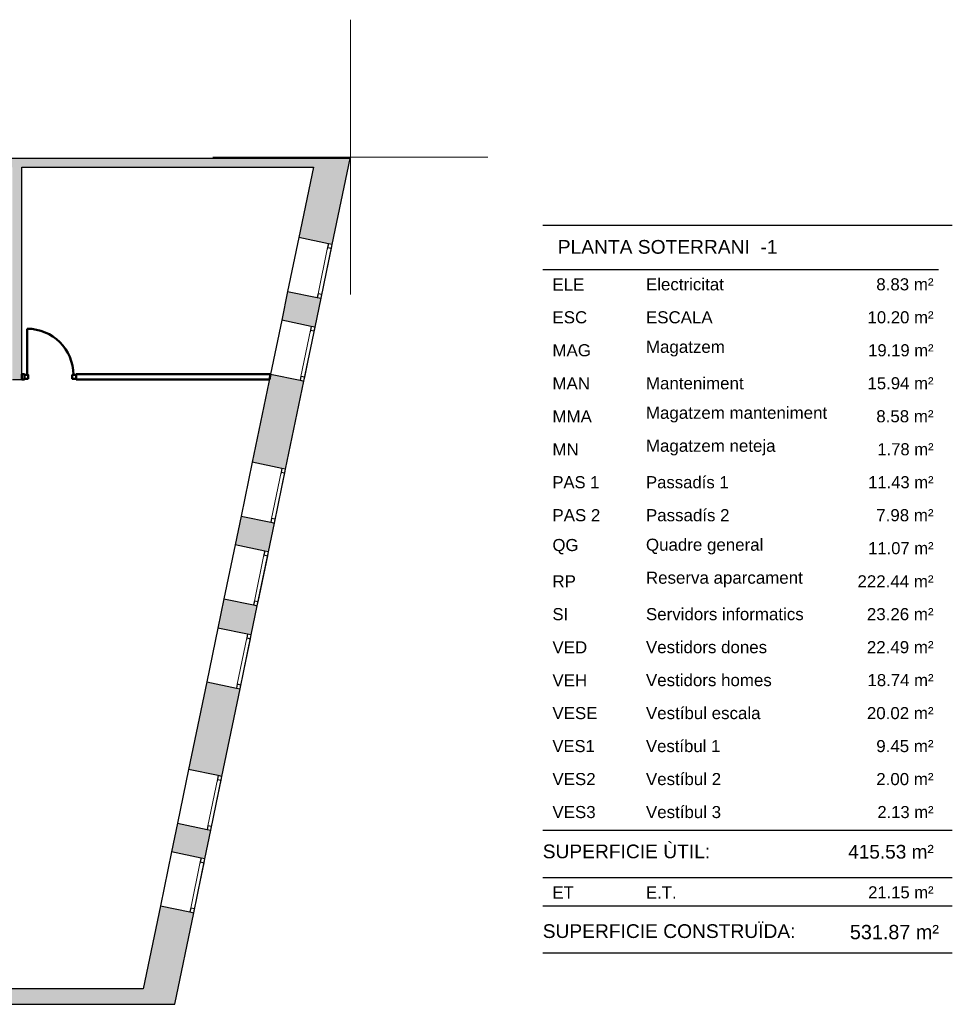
# Model space of a CAD drawing. Header units: metres. Extents: x -1 to 438, y -6 to 31.
# Tile 6 of 6: x 421 to 438, y 13 to 31. Entities that reach past the tile are written whole.
import ezdxf

# ---------------------------------------------------------------- set-up
doc = ezdxf.new("R2010")
doc.units = ezdxf.units.M
doc.linetypes.add('CONTINUA', pattern=[0])
doc.linetypes.add('PUNKT', pattern=[6.35, 0, -6.35])
for name, color, linetype, lineweight in [('3D P2 MURS', 7, 'CONTINUA', 25), ('3D P2 MURS NOUS', 7, 'CONTINUA', 25), ('P2 ESCALES 2D', 7, 'CONTINUA', 25), ('PS-1 RESUM LOCALS', 7, 'CONTINUA', 25)]:
    doc.layers.add(name, color=color, linetype=linetype, lineweight=lineweight)
doc.styles.add('ARIAL', font='arial.ttf')

msp = doc.modelspace()

# ---------------------------------------------------------------- hatches: boundary and pattern name
at = {"layer": '3D P2 MURS', "linetype": 'CONTINUA', "lineweight": 18, "true_color": 0xa0a0a0, "transparency": 33554687}
for points in [[(426.846, 28.228), (401.29, 28.228), (401.259, 28.068), (415.781, 28.068), (415.781, 28.068), (415.931, 28.068), (415.931, 28.068), (426.813, 28.068)], [(426.846, 28.228), (426.548, 26.788), (427.155, 26.662), (427.479, 28.228)], [(421.507, 24.205), (421.507, 28.068), (421.337, 28.068), (421.337, 24.205)], [(426.952, 25.683), (426.345, 25.809), (426.236, 25.284), (426.843, 25.158)], [(425.701, 22.701), (426.308, 22.575), (426.64, 24.179), (426.033, 24.305)], [(426.105, 21.596), (425.498, 21.722), (425.389, 21.196), (425.996, 21.07)], [(425.076, 19.685), (425.683, 19.559), (425.793, 20.091), (425.186, 20.216)], [(425.48, 18.58), (424.873, 18.706), (424.543, 17.112), (425.15, 16.986)], [(424.232, 15.612), (424.839, 15.486), (424.947, 16.007), (424.34, 16.133)], [(424.291, 12.841), (424.636, 14.507), (424.029, 14.632), (423.657, 12.841)], [(398.242, 12.841), (423.657, 12.841), (423.716, 13.121), (398.297, 13.121)]]:
    msp.add_hatch(color=253, dxfattribs=at).paths.add_polyline_path(points)

# ---------------------------------------------------------------- linework, layer by layer
at = {"layer": '3D P2 MURS', "color": 7, "linetype": 'CONTINUA', "lineweight": 25, "transparency": 33554687}
for p, q in [((426.846, 28.228), (401.29, 28.228)), ((427.479, 28.228), (426.846, 28.228)), ((426.846, 28.228), (426.846, 28.228)), ((427.155, 26.662), (427.479, 28.228)), ((421.507, 28.068), (426.813, 28.068)), ((421.507, 24.205), (421.507, 28.068)), ((426.813, 28.068), (426.548, 26.788)), ((426.548, 26.788), (426.345, 25.809)), ((427.086, 26.676), (426.548, 26.788)), ((426.952, 25.683), (427.155, 26.662)), ((427.155, 26.662), (427.086, 26.676)), ((426.345, 25.809), (426.236, 25.284)), ((426.345, 25.809), (426.884, 25.697)), ((426.843, 25.158), (426.952, 25.683)), ((426.884, 25.697), (426.952, 25.683)), ((426.236, 25.284), (426.033, 24.305)), ((426.775, 25.172), (426.236, 25.284)), ((426.64, 24.179), (426.843, 25.158)), ((426.843, 25.158), (426.775, 25.172)), ((421.337, 24.205), (421.507, 24.205)), ((426.033, 24.305), (425.701, 22.701)), ((426.033, 24.305), (426.572, 24.193)), ((426.572, 24.193), (426.64, 24.179)), ((426.308, 22.575), (426.64, 24.179)), ((425.701, 22.701), (425.498, 21.722)), ((426.239, 22.589), (425.701, 22.701)), ((426.105, 21.596), (426.308, 22.575)), ((426.308, 22.575), (426.239, 22.589)), ((425.498, 21.722), (425.389, 21.196)), ((425.498, 21.722), (426.037, 21.61)), ((425.996, 21.07), (426.105, 21.596)), ((426.037, 21.61), (426.105, 21.596)), ((425.389, 21.196), (425.186, 20.216)), ((425.928, 21.084), (425.389, 21.196)), ((425.793, 20.091), (425.996, 21.07)), ((425.996, 21.07), (425.928, 21.084)), ((425.186, 20.216), (425.076, 19.685)), ((425.186, 20.216), (425.725, 20.105)), ((425.683, 19.559), (425.793, 20.091)), ((425.725, 20.105), (425.793, 20.091)), ((425.076, 19.685), (424.873, 18.706)), ((425.614, 19.573), (425.076, 19.685)), ((425.48, 18.58), (425.683, 19.559)), ((425.683, 19.559), (425.614, 19.573)), ((424.873, 18.706), (424.543, 17.112)), ((424.873, 18.706), (425.412, 18.594)), ((425.15, 16.986), (425.48, 18.58)), ((425.412, 18.594), (425.48, 18.58)), ((424.543, 17.112), (424.34, 16.133)), ((425.081, 17), (424.543, 17.112)), ((424.947, 16.007), (425.15, 16.986)), ((425.15, 16.986), (425.081, 17)), ((424.34, 16.133), (424.232, 15.612)), ((424.34, 16.133), (424.878, 16.021)), ((424.839, 15.486), (424.947, 16.007)), ((424.878, 16.021), (424.947, 16.007)), ((424.232, 15.612), (424.029, 14.632)), ((424.77, 15.5), (424.232, 15.612)), ((424.636, 14.507), (424.839, 15.486)), ((424.839, 15.486), (424.77, 15.5)), ((424.029, 14.632), (423.716, 13.121)), ((424.029, 14.632), (424.567, 14.521)), ((424.567, 14.521), (424.636, 14.507)), ((424.291, 12.841), (424.636, 14.507)), ((423.716, 13.121), (398.297, 13.121)), ((398.242, 12.841), (423.657, 12.841)), ((423.657, 12.841), (424.291, 12.841))]:
    msp.add_line(p, q, dxfattribs=at)
at = {"layer": '3D P2 MURS', "color": 7, "linetype": 'PUNKT', "lineweight": 25, "transparency": 33554687}
for p, q in [((427.086, 26.676), (426.884, 25.697)), ((426.952, 25.683), (427.155, 26.662)), ((427.155, 26.662), (427.086, 26.676)), ((426.884, 25.697), (426.952, 25.683)), ((426.775, 25.172), (426.572, 24.193)), ((426.64, 24.179), (426.843, 25.158)), ((426.843, 25.158), (426.775, 25.172)), ((426.572, 24.193), (426.64, 24.179)), ((426.239, 22.589), (426.037, 21.61)), ((426.105, 21.596), (426.308, 22.575)), ((426.308, 22.575), (426.239, 22.589)), ((426.037, 21.61), (426.105, 21.596)), ((425.928, 21.084), (425.725, 20.105)), ((425.793, 20.091), (425.996, 21.07)), ((425.996, 21.07), (425.928, 21.084)), ((425.725, 20.105), (425.793, 20.091)), ((425.614, 19.573), (425.412, 18.594)), ((425.48, 18.58), (425.683, 19.559)), ((425.683, 19.559), (425.614, 19.573)), ((425.412, 18.594), (425.48, 18.58)), ((425.081, 17), (424.878, 16.021)), ((424.947, 16.007), (425.15, 16.986)), ((425.15, 16.986), (425.081, 17)), ((424.878, 16.021), (424.947, 16.007)), ((424.77, 15.5), (424.567, 14.521)), ((424.636, 14.507), (424.839, 15.486)), ((424.839, 15.486), (424.77, 15.5)), ((424.567, 14.521), (424.636, 14.507))]:
    msp.add_line(p, q, dxfattribs=at)
at = {"layer": '3D P2 MURS', "color": 40, "linetype": 'CONTINUA', "lineweight": 18, "transparency": 33554687}
for points in [[(426.966, 25.751), (427.141, 26.593), (427.072, 26.608), (426.898, 25.766), (426.966, 25.751)], [(426.655, 24.248), (426.829, 25.09), (426.761, 25.104), (426.586, 24.262), (426.655, 24.248)], [(426.119, 21.664), (426.294, 22.506), (426.225, 22.521), (426.051, 21.678), (426.119, 21.664)], [(425.807, 20.159), (425.982, 21.001), (425.913, 21.015), (425.739, 20.173), (425.807, 20.159)], [(425.494, 18.648), (425.669, 19.49), (425.6, 19.505), (425.426, 18.663), (425.494, 18.648)], [(424.961, 16.075), (425.136, 16.917), (425.067, 16.932), (424.892, 16.09), (424.961, 16.075)], [(424.65, 14.575), (424.825, 15.417), (424.756, 15.431), (424.582, 14.589), (424.65, 14.575)]]:
    msp.add_lwpolyline(points, close=True, dxfattribs=at)
at = {"layer": '3D P2 MURS', "color": 7, "linetype": 'CONTINUA', "lineweight": 25, "transparency": 33554687}
for points in [[(427.141, 26.593), (427.155, 26.662), (427.086, 26.676), (427.072, 26.608), (427.141, 26.593)], [(426.952, 25.683), (426.966, 25.751), (426.898, 25.766), (426.884, 25.697), (426.952, 25.683)], [(426.829, 25.09), (426.843, 25.158), (426.775, 25.172), (426.761, 25.104), (426.829, 25.09)], [(426.64, 24.179), (426.655, 24.248), (426.586, 24.262), (426.572, 24.193), (426.64, 24.179)], [(426.294, 22.506), (426.308, 22.575), (426.239, 22.589), (426.225, 22.521), (426.294, 22.506)], [(426.105, 21.596), (426.119, 21.664), (426.051, 21.678), (426.037, 21.61), (426.105, 21.596)], [(425.982, 21.001), (425.996, 21.07), (425.928, 21.084), (425.913, 21.015), (425.982, 21.001)], [(425.793, 20.091), (425.807, 20.159), (425.739, 20.173), (425.725, 20.105), (425.793, 20.091)], [(425.669, 19.49), (425.683, 19.559), (425.614, 19.573), (425.6, 19.505), (425.669, 19.49)], [(425.48, 18.58), (425.494, 18.648), (425.426, 18.663), (425.412, 18.594), (425.48, 18.58)], [(425.136, 16.917), (425.15, 16.986), (425.081, 17), (425.067, 16.932), (425.136, 16.917)], [(424.947, 16.007), (424.961, 16.075), (424.892, 16.09), (424.878, 16.021), (424.947, 16.007)], [(424.825, 15.417), (424.839, 15.486), (424.77, 15.5), (424.756, 15.431), (424.825, 15.417)], [(424.636, 14.507), (424.65, 14.575), (424.582, 14.589), (424.567, 14.521), (424.636, 14.507)]]:
    msp.add_lwpolyline(points, close=True, dxfattribs=at)
at = {"layer": '3D P2 MURS NOUS', "color": 4, "linetype": 'CONTINUA', "lineweight": 50, "transparency": 33554687}
for p, q in [((421.607, 24.29), (421.607, 25.13)), ((421.557, 24.305), (421.507, 24.305)), ((421.507, 24.305), (421.507, 24.205)), ((421.507, 24.205), (421.557, 24.205)), ((421.557, 24.305), (421.557, 24.205)), ((422.497, 24.205), (422.497, 24.305)), ((426.033, 24.305), (422.497, 24.305)), ((422.497, 24.205), (426.013, 24.205)), ((426.013, 24.205), (426.033, 24.305))]:
    msp.add_line(p, q, dxfattribs=at)
for points in [[(421.627, 24.22), (421.557, 24.22), (421.557, 24.29), (421.627, 24.29), (421.627, 24.22)], [(422.497, 24.22), (422.427, 24.22), (422.427, 24.29), (422.497, 24.29), (422.497, 24.22)]]:
    msp.add_lwpolyline(points, close=True, dxfattribs=at)
msp.add_arc((421.607, 24.29), 0.84, 0, 90, dxfattribs=at)
at = {"layer": 'P2 ESCALES 2D', "color": 52, "linetype": 'CONTINUA', "lineweight": 13, "transparency": 33554687}
for p, q in [((427.486, 30.752), (427.486, 25.752)), ((424.986, 28.252), (429.986, 28.252))]:
    msp.add_line(p, q, dxfattribs=at)
at = {"layer": 'PS-1 RESUM LOCALS', "color": 7, "linetype": 'CONTINUA', "lineweight": 25, "transparency": 33554687}
for p, q in [((438.434, 27.009), (430.984, 27.009)), ((430.984, 26.209), (438.184, 26.209)), ((430.984, 16.009), (438.434, 16.009)), ((430.984, 15.148), (438.434, 15.148)), ((430.984, 14.629), (438.434, 14.629)), ((430.984, 13.779), (438.434, 13.779))]:
    msp.add_line(p, q, dxfattribs=at)

# ---------------------------------------------------------------- texts
at = {"layer": 'PS-1 RESUM LOCALS', "color": 7, "linetype": 'CONTINUA', "lineweight": 25, "transparency": 33554687, "style": 'ARIAL'}
for s, insert, char_height, width, attachment_point in [('\\W1.00; PLANTA SOTERRANI  -1', (431.161, 26.744), 0.25, 4.22446, 1), ('\\W1.00;ELE', (431.161, 25.825), 0.22, 0.69277, 7), ('\\W1.00;Electricitat', (432.862, 25.825), 0.22, 1.53281, 7), ('\\W1.00;    8.83 m²', (438.093, 25.825), 0.22, 1.49198, 9), ('\\W1.00;ESC', (431.161, 25.225), 0.22, 0.74418, 7), ('\\W1.00;ESCALA', (432.862, 25.225), 0.22, 1.32744, 7), ('\\W0.99;    10.20 m²', (438.093, 25.225), 0.22, 1.66328, 9), ('\\W1.00;MAG', (431.161, 24.625), 0.22, 0.80986, 7), ('\\W1.00;Magatzem', (432.862, 24.625), 0.22, 1.55122, 7), ('\\W0.98;   19.19 m²', (438.093, 24.625), 0.22, 1.57773, 9), ('\\W1.00;MAN', (431.161, 24.025), 0.22, 0.79557, 7), ('\\W1.00;Manteniment', (432.862, 24.025), 0.22, 1.89602, 7), ('\\W0.99;   15.94 m²', (438.093, 24.025), 0.22, 1.57895, 9), ('\\W1.00;Magatzem manteniment', (432.862, 23.425), 0.22, 3.42136, 7), ('\\W1.00;MMA', (431.161, 23.425), 0.22, 0.82841, 7), ('\\W1.00;    8.58 m²', (438.093, 23.425), 0.22, 1.49198, 9), ('\\W1.00;MN', (431.161, 22.825), 0.22, 0.59012, 7), ('\\W1.00;Magatzem neteja', (432.862, 22.825), 0.22, 2.47903, 7), ('\\W0.98;    1.78 m²', (438.093, 22.825), 0.22, 1.49067, 9), ('\\W0.98;PAS 1', (431.161, 22.225), 0.22, 0.98035, 7), ('\\W0.99;Passadís 1', (432.862, 22.225), 0.22, 1.63424, 7), ('\\W0.98;   11.43 m²', (438.093, 22.225), 0.22, 1.57773, 9), ('\\W1.00;Passadís 2', (432.862, 21.625), 0.22, 1.63544, 7), ('\\W1.00;    7.98 m²', (438.093, 21.625), 0.22, 1.49198, 9), ('\\W1.00;PAS 2', (431.161, 21.625), 0.22, 0.98242, 7), ('\\W0.99;QG', (431.161, 21.025), 0.22, 0.58558, 7), ('\\W1.00;Quadre general', (432.862, 21.025), 0.22, 2.25916, 7), ('\\W0.98;   11.07 m²', (438.093, 21.025), 0.22, 1.57773, 9), ('\\W1.00;RP', (431.161, 20.425), 0.22, 0.53868, 7), ('\\W1.00;Reserva aparcament', (432.862, 20.425), 0.22, 2.97777, 7), ('\\W1.00;  222.44 m²', (438.093, 20.425), 0.22, 1.66837, 9), ('\\W1.00;Servidors informatics', (432.862, 19.825), 0.22, 2.99236, 7), ('\\W1.00;   23.26 m²', (438.093, 19.825), 0.22, 1.58018, 9), ('\\W0.99;SI', (431.161, 19.825), 0.22, 0.39816, 7), ('\\W1.00;VED', (431.161, 19.225), 0.22, 0.74418, 7), ('\\W1.00;Vestidors dones', (432.862, 19.225), 0.22, 2.32504, 7), ('\\W1.00;   22.49 m²', (438.093, 19.225), 0.22, 1.58018, 9), ('\\W1.00;VEH', (431.161, 18.625), 0.22, 0.74418, 7), ('\\W1.00;Vestidors homes', (432.862, 18.625), 0.22, 2.40932, 7), ('\\W0.99;   18.74 m²', (438.093, 18.625), 0.22, 1.57895, 9), ('\\W1.00;Vestíbul escala', (432.862, 18.025), 0.22, 2.20399, 7), ('\\W1.00;   20.02 m²', (438.093, 18.025), 0.22, 1.58018, 9), ('\\W1.00;VESE', (431.161, 18.025), 0.22, 0.93107, 7), ('\\W0.98;VES1', (431.161, 17.425), 0.22, 0.89592, 7), ('\\W0.99;Vestíbul 1', (432.862, 17.425), 0.22, 1.4801, 7), ('\\W1.00;    9.45 m²', (438.093, 17.425), 0.22, 1.49198, 9), ('\\W1.00;VES2', (431.161, 16.825), 0.22, 0.89821, 7), ('\\W1.00;Vestíbul 2', (432.862, 16.825), 0.22, 1.48143, 7), ('\\W1.00;    2.00 m²', (438.093, 16.825), 0.22, 1.49198, 9), ('\\W1.00;Vestíbul 3', (432.862, 16.225), 0.22, 1.48143, 7), ('\\W0.98;    2.13 m²', (438.093, 16.225), 0.22, 1.49067, 9), ('\\W1.00;VES3', (431.161, 16.225), 0.22, 0.89821, 7), ('\\W1.00;SUPERFICIE ÙTIL: ', (430.984, 15.747), 0.25, 3.27077, 1), ('\\W0.99;  415.53 m²', (436.348, 15.741), 0.25, 1.89454, 1), ('\\W0.99;ET', (431.161, 14.765), 0.22, 0.50131, 7), ('\\W0.99;E.T.', (432.862, 14.765), 0.22, 0.66987, 7), ('\\W0.98;   21.15 m²', (438.093, 14.765), 0.22, 1.57773, 9), ('\\W1.00;SUPERFICIE CONSTRUÏDA: ', (430.984, 14.297), 0.25, 4.82929, 1), ('\\W0.99;531.87 m²', (438.19, 14.021), 0.26, 1.77102, 9)]:
    msp.add_mtext(s, dxfattribs=dict(at, insert=insert, char_height=char_height, width=width, attachment_point=attachment_point))

doc.saveas('drawing.dxf')
